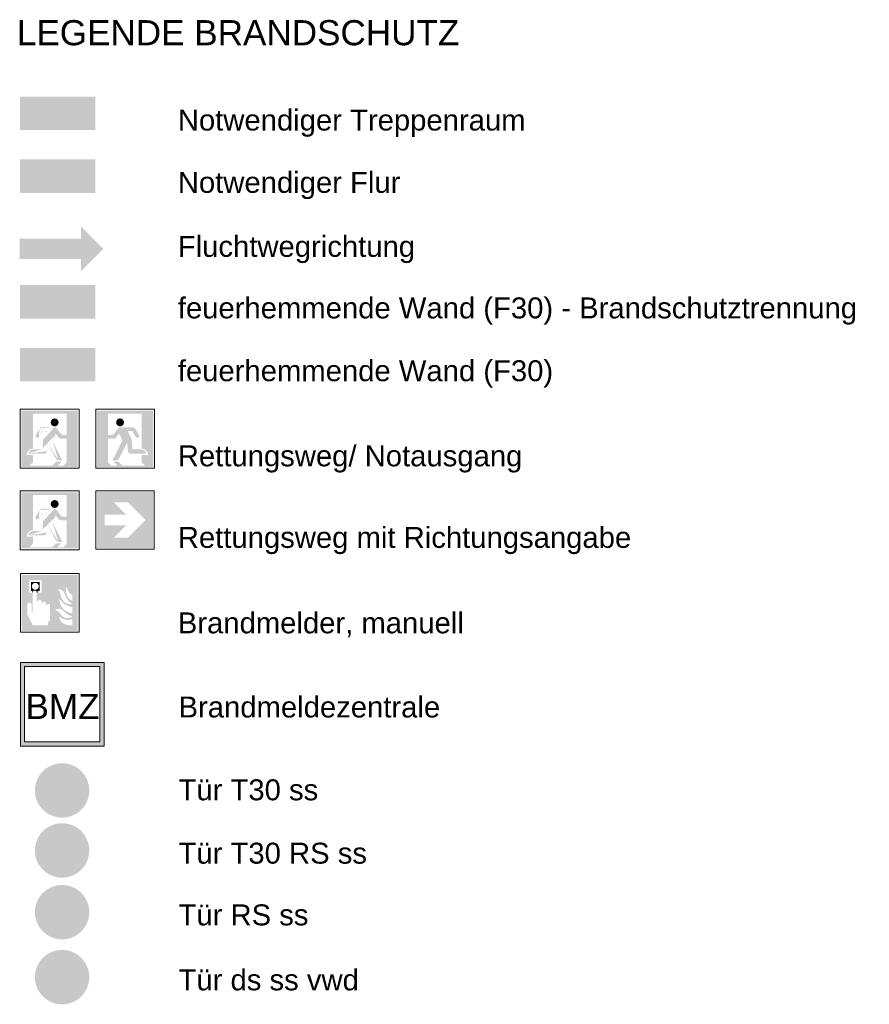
# Model space of a CAD drawing. Header units: metres. Extents: x 6 to 268, y -85 to 18.
# Tile 1 of 33: x 6 to 26, y -18 to 6. Entities that reach past the tile are written whole.
import ezdxf

# ---------------------------------------------------------------- set-up
doc = ezdxf.new("R2010")
doc.units = ezdxf.units.M
for name, color, linetype, lineweight in [('A_Allgemeine Beschriftungen', 7, 'Continuous', 9), ('A_Detailelemente', 7, 'Continuous', 9), ('A_Importierte Elemente in Familien', 7, 'Continuous', 9), ('A_Notizen', 7, 'Continuous', 9)]:
    doc.layers.add(name, color=color, linetype=linetype, lineweight=lineweight)
doc.styles.add('Arial', font='arial.ttf', dxfattribs={"height": 0.5999999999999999})
doc.styles.add('Arial_1', font='arial.ttf', dxfattribs={"height": 0.4999999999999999})

# ---------------------------------------------------------------- blocks, each defined once
blk = doc.blocks.new('Fluchtweg - Pfeil 1 - Pfeil  1_RW-4646429-Legende Brandschutzplan')
at = {"layer": 'A_Allgemeine Beschriftungen'}
for points in [[(7.870436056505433, 0.3214661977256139), (7.338001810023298, -0.2109680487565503), (7.338001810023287, 0.8539004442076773)], [(5.870436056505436, 0.0814661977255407), (5.870436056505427, 0.5614661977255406), (7.338001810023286, 0.5614661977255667), (7.338001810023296, 0.08146619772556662)]]:
    blk.add_hatch(color=256, dxfattribs=at).paths.add_polyline_path(points, flags=0)
blk = doc.blocks.new('Sammelstelle_Symbol - Sammelstelle_Symbol-7037390-Legende Brandschutzplan')
at = {"layer": 'A_Importierte Elemente in Familien'}
h = blk.add_hatch(color=256, dxfattribs=at)
edge = h.paths.add_edge_path(flags=0)
edge.add_line((6.186981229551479, -3.611940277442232), (6.186981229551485, -4.446411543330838))
edge.add_arc((6.195958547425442, -4.607384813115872), 0.1612234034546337, 93.19202166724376, 177.1169329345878)
edge.add_line((6.034939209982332, -4.599275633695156), (5.913861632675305, -4.599275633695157))
edge.add_line((5.913861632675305, -4.599275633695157), (5.913861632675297, -3.541155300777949))
edge.add_line((5.913861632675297, -3.541155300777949), (7.256344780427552, -3.54115530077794))
edge.add_line((7.256344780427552, -3.54115530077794), (7.256344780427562, -4.883645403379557))
edge.add_line((7.256344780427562, -4.883645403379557), (6.91763888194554, -4.883645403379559))
edge.add_line((6.91763888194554, -4.883645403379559), (6.91763888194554, -4.854835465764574))
edge.add_line((6.91763888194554, -4.854835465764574), (6.99664905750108, -4.775857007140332))
edge.add_line((6.99664905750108, -4.775857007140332), (6.996649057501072, -3.611940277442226))
edge.add_line((6.996649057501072, -3.611940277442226), (6.186981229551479, -3.611940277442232))
h = blk.add_hatch(color=256, dxfattribs=at)
edge = h.paths.add_edge_path(flags=0)
edge.add_arc((6.705886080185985, -3.822843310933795), 0.09468560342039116, 6.742775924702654e-13, 180.0000000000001)
edge.add_line((6.611200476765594, -3.822843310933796), (6.800571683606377, -3.822843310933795))
h = blk.add_hatch(color=256, dxfattribs=at)
edge = h.paths.add_edge_path(flags=0)
edge.add_line((6.718581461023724, -4.109575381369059), (6.720525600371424, -4.10657300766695))
edge.add_line((6.720525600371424, -4.10657300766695), (6.723164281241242, -4.104158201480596))
edge.add_line((6.723164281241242, -4.104158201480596), (6.726326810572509, -4.102487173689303))
edge.add_line((6.726326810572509, -4.102487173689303), (6.729808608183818, -4.101668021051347))
edge.add_line((6.729808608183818, -4.101668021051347), (6.7333844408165, -4.101753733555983))
edge.add_line((6.7333844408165, -4.101753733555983), (6.736822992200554, -4.102738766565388))
edge.add_line((6.736822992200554, -4.102738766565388), (6.739901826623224, -4.104559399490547))
edge.add_line((6.739901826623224, -4.104559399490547), (6.742421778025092, -4.107097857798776))
edge.add_line((6.649350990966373, -4.253951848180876), (6.718581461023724, -4.109575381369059))
edge = h.paths.add_edge_path(flags=0)
edge.add_line((6.887331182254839, -4.728781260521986), (6.649350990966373, -4.253951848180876))
edge.add_line((6.797455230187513, -4.728781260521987), (6.887331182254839, -4.728781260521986))
edge = h.paths.add_edge_path(flags=0)
edge.add_arc((6.797455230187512, -4.658464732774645), 0.07031652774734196, 207.295073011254, 270.0000000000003)
edge.add_line((6.538542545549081, -4.310062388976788), (6.734967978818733, -4.690710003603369))
edge = h.paths.add_edge_path(flags=0)
edge.add_line((6.533236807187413, -4.311162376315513), (6.533379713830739, -4.310447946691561))
edge.add_line((6.533379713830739, -4.310447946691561), (6.533701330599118, -4.309794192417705))
edge.add_line((6.533701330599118, -4.309794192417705), (6.534180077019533, -4.309244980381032))
edge.add_line((6.534180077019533, -4.309244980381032), (6.534783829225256, -4.308837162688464))
edge.add_line((6.534783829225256, -4.308837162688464), (6.535472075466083, -4.308598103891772))
edge.add_line((6.535472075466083, -4.308598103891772), (6.536198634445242, -4.308543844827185))
edge.add_line((6.536198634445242, -4.308543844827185), (6.53691475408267, -4.30867802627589))
edge.add_line((6.53691475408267, -4.30867802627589), (6.537572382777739, -4.308991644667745))
edge.add_line((6.537572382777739, -4.308991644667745), (6.538127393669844, -4.309463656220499))
edge.add_line((6.538127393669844, -4.309463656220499), (6.538542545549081, -4.310062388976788))
edge.add_line((6.520094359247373, -4.505453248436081), (6.533236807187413, -4.311162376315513))
edge = h.paths.add_edge_path(flags=0)
edge.add_arc((6.449938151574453, -4.500707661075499), 0.07031652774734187, 270.0000000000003, 356.130227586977)
edge.add_line((6.072342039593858, -4.571024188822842), (6.449938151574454, -4.57102418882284))
edge = h.paths.add_edge_path(flags=0)
edge.add_arc((6.201634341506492, -4.602619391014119), 0.1330967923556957, 93.0187191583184, 166.2677388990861)
edge.add_line((6.38676138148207, -4.46970728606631), (6.194625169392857, -4.469707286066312))
edge = h.paths.add_edge_path(flags=0)
edge.add_line((6.435341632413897, -4.214318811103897), (6.430744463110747, -4.226826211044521))
edge.add_line((6.430744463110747, -4.226826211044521), (6.428589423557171, -4.239976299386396))
edge.add_line((6.515060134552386, -4.048070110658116), (6.435341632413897, -4.214318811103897))
edge = h.paths.add_edge_path(flags=0)
edge.add_line((6.502379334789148, -4.027926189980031), (6.505889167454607, -4.028371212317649))
edge.add_line((6.505889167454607, -4.028371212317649), (6.509176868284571, -4.029678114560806))
edge.add_line((6.509176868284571, -4.029678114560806), (6.512034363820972, -4.031764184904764))
edge.add_line((6.512034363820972, -4.031764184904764), (6.514280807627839, -4.03449739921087))
edge.add_line((6.514280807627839, -4.03449739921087), (6.515774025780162, -4.037704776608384))
edge.add_line((6.515774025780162, -4.037704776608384), (6.516419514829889, -4.041183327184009))
edge.add_line((6.516419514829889, -4.041183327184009), (6.516176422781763, -4.044712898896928))
edge.add_line((6.516176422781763, -4.044712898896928), (6.515060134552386, -4.048070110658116))
edge.add_line((6.429965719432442, -4.027926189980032), (6.502379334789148, -4.027926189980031))
edge = h.paths.add_edge_path(flags=0)
edge.add_line((6.40580920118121, -4.041645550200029), (6.410289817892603, -4.035953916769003))
edge.add_line((6.410289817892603, -4.035953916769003), (6.416075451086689, -4.031595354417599))
edge.add_line((6.416075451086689, -4.031595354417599), (6.422782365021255, -4.028858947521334))
edge.add_line((6.422782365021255, -4.028858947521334), (6.429965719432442, -4.027926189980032))
edge.add_line((6.328139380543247, -4.171873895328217), (6.40580920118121, -4.041645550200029))
edge = h.paths.add_edge_path(flags=0)
edge.add_arc((6.292882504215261, -4.145109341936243), 0.04426498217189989, 154.0744030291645, 322.7967753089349)
edge.add_line((6.344453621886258, -3.97253812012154), (6.253072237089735, -4.125756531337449))
edge = h.paths.add_edge_path(flags=0)
edge.add_arc((6.404844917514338, -4.008556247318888), 0.0703165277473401, 90, 149.1876188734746)
edge.add_line((6.696072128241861, -3.938239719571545), (6.404844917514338, -3.938239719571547))
edge = h.paths.add_edge_path(flags=0)
edge.add_line((6.751869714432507, -3.965765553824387), (6.850738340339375, -4.094686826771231))
edge.add_arc((6.90653592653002, -4.051896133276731), 0.07031652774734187, 217.4842912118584, 270.0000000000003)
edge.add_line((6.906535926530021, -4.122212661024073), (6.996649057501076, -4.122212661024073))
edge.add_line((6.996649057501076, -4.122212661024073), (6.996649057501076, -4.209599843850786))
edge.add_line((6.996649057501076, -4.209599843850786), (6.855717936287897, -4.209599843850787))
edge.add_arc((6.855717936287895, -4.139283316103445), 0.07031652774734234, 217.484291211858, 270.0000000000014, ccw=False)
edge.add_line((6.79992035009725, -4.182074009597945), (6.742421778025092, -4.107097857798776))
edge.add_arc((6.38676138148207, -4.441580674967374), 0.02812661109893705, 269.9999999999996, 356.1302275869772)
edge.add_line((6.414823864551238, -4.443478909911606), (6.428589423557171, -4.239976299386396))
edge.add_arc((6.696072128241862, -4.008556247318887), 0.07031652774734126, 37.48429121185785, 90.00000000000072)
h = blk.add_hatch(color=256, dxfattribs=at)
edge = h.paths.add_edge_path(flags=0)
edge.add_arc((6.705886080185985, -3.822843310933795), 0.09468560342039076, 180.0000000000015, 360.0000000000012)
edge.add_line((6.800571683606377, -3.822843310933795), (6.611200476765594, -3.822843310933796))
h = blk.add_hatch(color=256, dxfattribs=at)
edge = h.paths.add_edge_path(flags=0)
edge.add_line((6.186981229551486, -4.599275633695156), (6.186981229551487, -4.772336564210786))
edge.add_line((6.186981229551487, -4.772336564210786), (6.104449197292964, -4.854835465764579))
edge.add_line((6.104449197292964, -4.854835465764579), (6.645917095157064, -4.854835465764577))
edge.add_line((6.645917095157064, -4.854835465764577), (6.720633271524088, -4.780149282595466))
edge.add_arc((6.770344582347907, -4.829880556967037), 0.07031652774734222, 90.00000000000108, 134.9884976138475, ccw=False)
edge.add_line((6.770344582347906, -4.759564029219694), (6.867131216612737, -4.759564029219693))
edge.add_line((6.867131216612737, -4.759564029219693), (6.771821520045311, -4.854835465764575))
edge.add_line((6.771821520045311, -4.854835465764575), (6.91763888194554, -4.854835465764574))
edge.add_line((6.91763888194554, -4.854835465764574), (6.91763888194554, -4.883645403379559))
edge.add_line((6.91763888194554, -4.883645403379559), (5.913861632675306, -4.883645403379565))
edge.add_line((5.913861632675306, -4.883645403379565), (5.913861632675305, -4.599275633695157))
edge.add_line((5.913861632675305, -4.599275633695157), (6.186981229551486, -4.599275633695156))
at = {"layer": 'A_Importierte Elemente in Familien', "flags": 128}
for points in [[(7.288268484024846, -3.509231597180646), (6.936685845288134, -3.509231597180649), (6.585103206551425, -3.50923159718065), (6.233520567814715, -3.509231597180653), (5.881937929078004, -3.509231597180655)], [(5.881937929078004, -3.509231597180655), (5.881937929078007, -3.860814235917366), (5.881937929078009, -4.212396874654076), (5.881937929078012, -4.563979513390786), (5.881937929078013, -4.915562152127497)], [(7.288268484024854, -4.915562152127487), (7.288268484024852, -4.563979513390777), (7.28826848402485, -4.212396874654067), (7.288268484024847, -3.860814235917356), (7.288268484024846, -3.509231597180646)], [(5.881937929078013, -4.915562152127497), (6.233520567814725, -4.915562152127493), (6.585103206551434, -4.915562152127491), (6.936685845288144, -4.915562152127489), (7.288268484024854, -4.915562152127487)]]:
    blk.add_lwpolyline(points, dxfattribs=at)
blk = doc.blocks.new('Brandmelder DIN ISO 23601 - Brandmelder-7036843-Legende Brandschutzplan')
at = {"layer": 'A_Importierte Elemente in Familien'}
h = blk.add_hatch(color=256, dxfattribs=at)
edge = h.paths.add_edge_path(flags=0)
edge.add_line((6.095227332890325, -7.591343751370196), (6.095227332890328, -7.886117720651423))
edge.add_line((6.095227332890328, -7.886117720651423), (6.183351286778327, -7.886117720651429))
edge.add_line((6.183351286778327, -7.886117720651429), (6.183351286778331, -8.358036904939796))
edge.add_line((6.183351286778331, -8.358036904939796), (6.157636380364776, -8.358036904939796))
edge.add_line((6.157636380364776, -8.358036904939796), (6.157636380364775, -8.194613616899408))
edge.add_line((6.157636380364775, -8.194613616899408), (6.146764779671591, -8.156487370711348))
edge.add_arc((6.099415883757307, -8.173240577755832), 0.05022537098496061, 19.48503514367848, 160.650253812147)
edge.add_line((6.052027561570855, -8.156599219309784), (6.052027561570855, -8.408554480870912))
edge.add_line((6.052027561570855, -8.408554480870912), (6.173663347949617, -8.641856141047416))
edge.add_line((6.173663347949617, -8.641856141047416), (6.173663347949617, -8.668327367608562))
edge.add_line((6.173663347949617, -8.668327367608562), (6.544563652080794, -8.66832736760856))
edge.add_line((6.544563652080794, -8.66832736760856), (6.544563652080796, -8.802132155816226))
edge.add_line((6.544563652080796, -8.802132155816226), (5.920587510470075, -8.80213215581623))
edge.add_line((5.920587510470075, -8.80213215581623), (5.920587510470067, -7.465685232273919))
edge.add_line((5.920587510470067, -7.465685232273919), (6.3935454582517, -7.465685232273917))
edge.add_line((6.3935454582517, -7.465685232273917), (6.3935454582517, -7.591343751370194))
edge.add_line((6.3935454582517, -7.591343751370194), (6.095227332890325, -7.591343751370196))
h = blk.add_hatch(color=256, dxfattribs=at)
edge = h.paths.add_edge_path(flags=0)
edge.add_line((6.993052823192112, -7.741608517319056), (6.781717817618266, -7.807170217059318))
edge.add_line((6.781717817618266, -7.807170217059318), (6.816881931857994, -8.024443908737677))
edge.add_line((6.816881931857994, -8.024443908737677), (6.706724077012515, -8.304964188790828))
edge.add_line((6.706724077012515, -8.304964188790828), (6.816095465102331, -8.458686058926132))
edge.add_line((6.816095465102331, -8.458686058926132), (6.816095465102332, -8.802132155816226))
edge.add_line((6.816095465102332, -8.802132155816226), (6.544563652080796, -8.802132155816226))
edge.add_line((6.544563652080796, -8.802132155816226), (6.544563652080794, -8.591420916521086))
edge.add_arc((6.50360128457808, -8.507657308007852), 0.09324300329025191, 296.0597167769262, 351.2581299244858)
edge.add_line((6.595761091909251, -8.521828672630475), (6.59576109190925, -8.180353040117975))
edge.add_arc((6.553654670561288, -8.20592554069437), 0.04926361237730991, 31.27157321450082, 148.592348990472)
edge.add_line((6.511609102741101, -8.180253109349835), (6.506717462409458, -8.187829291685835))
edge.add_line((6.506717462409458, -8.187829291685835), (6.505006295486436, -8.190859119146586))
edge.add_line((6.505006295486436, -8.190859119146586), (6.502545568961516, -8.190859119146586))
edge.add_line((6.502545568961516, -8.190859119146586), (6.502545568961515, -8.137356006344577))
edge.add_arc((6.456607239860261, -8.1452127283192), 0.04660534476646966, 9.705258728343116, 164.144495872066)
edge.add_line((6.411775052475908, -8.132479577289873), (6.411775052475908, -8.134725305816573))
edge.add_line((6.411775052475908, -8.134725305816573), (6.396137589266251, -8.134725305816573))
edge.add_line((6.396137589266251, -8.134725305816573), (6.396137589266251, -8.095200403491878))
edge.add_arc((6.346093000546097, -8.108534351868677), 0.05179049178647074, 14.91936452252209, 151.474311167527)
edge.add_line((6.300589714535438, -8.08380166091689), (6.300589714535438, -8.098406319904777))
edge.add_line((6.300589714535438, -8.098406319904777), (6.280200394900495, -8.098406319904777))
edge.add_line((6.280200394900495, -8.098406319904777), (6.280200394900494, -7.886117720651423))
edge.add_line((6.280200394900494, -7.886117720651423), (6.393545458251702, -7.886117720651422))
edge.add_line((6.393545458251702, -7.886117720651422), (6.3935454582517, -7.465685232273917))
edge.add_line((6.3935454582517, -7.465685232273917), (6.993052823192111, -7.465685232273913))
edge.add_line((6.993052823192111, -7.465685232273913), (6.993052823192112, -7.741608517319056))
h = blk.add_hatch(color=256, dxfattribs=at)
edge = h.paths.add_edge_path(flags=0)
edge.add_line((7.257027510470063, -7.46568523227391), (7.257027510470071, -8.802132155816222))
edge.add_line((7.257027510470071, -8.802132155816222), (6.816095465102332, -8.802132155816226))
edge.add_line((6.816095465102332, -8.802132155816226), (6.816095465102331, -8.458686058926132))
edge.add_arc((7.03799157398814, -8.442064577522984), 0.2225177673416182, 184.2838313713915, 228.6293256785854)
edge.add_arc((7.075400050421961, -8.349680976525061), 0.3182851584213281, 234.5778982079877, 279.8555089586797)
edge.add_line((7.129879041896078, -8.663269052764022), (7.129879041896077, -8.522135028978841))
edge.add_line((7.129879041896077, -8.522135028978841), (7.127700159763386, -8.449574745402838))
edge.add_line((7.127700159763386, -8.449574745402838), (7.129879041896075, -8.379140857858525))
edge.add_line((7.129879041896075, -8.379140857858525), (7.129879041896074, -8.235021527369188))
edge.add_line((7.129879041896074, -8.235021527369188), (7.129318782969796, -8.156924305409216))
edge.add_line((7.129318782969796, -8.156924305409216), (7.129879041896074, -8.088072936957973))
edge.add_line((7.129879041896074, -8.088072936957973), (7.129879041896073, -7.943652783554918))
edge.add_arc((7.28700284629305, -7.672349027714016), 0.3135181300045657, 224.4196320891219, 239.92300178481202, ccw=False)
edge.add_arc((7.251268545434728, -7.712617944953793), 0.2598380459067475, 186.4059159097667, 223.5925616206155, ccw=False)
edge.add_line((6.993052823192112, -7.741608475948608), (6.993052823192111, -7.465685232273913))
edge.add_line((6.993052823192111, -7.465685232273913), (7.257027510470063, -7.46568523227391))
h = blk.add_hatch(color=256, dxfattribs=at)
edge = h.paths.add_edge_path(flags=0)
edge.add_line((6.161607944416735, -7.738730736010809), (6.137844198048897, -7.738730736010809))
edge.add_line((6.137844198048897, -7.738730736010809), (6.137844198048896, -7.630533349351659))
edge.add_line((6.137844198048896, -7.630533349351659), (6.350928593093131, -7.630533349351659))
edge.add_line((6.350928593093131, -7.630533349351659), (6.350928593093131, -7.738730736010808))
edge.add_line((6.350928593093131, -7.738730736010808), (6.326555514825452, -7.738730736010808))
edge.add_arc((6.244081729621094, -7.737634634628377), 0.08248106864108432, 359.2385667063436, 540.7614332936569)
h = blk.add_hatch(color=256, dxfattribs=at)
edge = h.paths.add_edge_path(flags=0)
edge.add_arc((6.244081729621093, -7.737634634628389), 0.08248106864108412, 180.7614332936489, 359.238566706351)
edge.add_line((6.326555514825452, -7.738730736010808), (6.350928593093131, -7.738730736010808))
edge.add_line((6.350928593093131, -7.738730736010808), (6.350928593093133, -7.846928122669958))
edge.add_line((6.350928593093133, -7.846928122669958), (6.303197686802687, -7.846928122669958))
edge.add_line((6.303197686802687, -7.846928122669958), (6.303197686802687, -7.886117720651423))
edge.add_line((6.303197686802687, -7.886117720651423), (6.280200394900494, -7.886117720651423))
edge.add_arc((6.23177584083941, -7.884911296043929), 0.04843957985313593, 358.5728574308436, 541.4271425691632)
edge.add_line((6.183351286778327, -7.886117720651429), (6.171085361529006, -7.886117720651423))
edge.add_line((6.171085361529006, -7.886117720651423), (6.171085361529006, -7.846928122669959))
edge.add_line((6.171085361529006, -7.846928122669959), (6.137844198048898, -7.846928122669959))
edge.add_line((6.137844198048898, -7.846928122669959), (6.137844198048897, -7.738730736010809))
edge.add_line((6.137844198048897, -7.738730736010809), (6.161607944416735, -7.738730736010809))
h = blk.add_hatch(color=256, dxfattribs=at)
edge = h.paths.add_edge_path(flags=0)
edge.add_arc((7.254364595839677, -7.837436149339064), 0.2798489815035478, 159.8611230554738, 243.5874614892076)
edge.add_line((7.129879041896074, -8.088072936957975), (7.129318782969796, -8.156924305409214))
edge.add_arc((7.331111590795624, -7.81529967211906), 0.3967716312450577, 205.7146269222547, 239.4302581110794, ccw=False)
edge.add_arc((6.387083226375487, -8.181739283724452), 0.617889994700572, 18.32656048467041, 31.17235520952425)
edge.add_arc((6.797664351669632, -7.959603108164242), 0.153264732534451, 39.59896584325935, 95.97218717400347)
edge.add_line((6.781717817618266, -7.807170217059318), (6.993052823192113, -7.741608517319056))
h = blk.add_hatch(color=256, dxfattribs=at)
edge = h.paths.add_edge_path(flags=0)
edge.add_arc((7.125268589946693, -7.895341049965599), 0.2790971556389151, 189.6059068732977, 216.7551333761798)
edge.add_arc((7.078110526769, -7.958886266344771), 0.2045515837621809, 210.3855511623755, 284.497867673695)
edge.add_line((7.129318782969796, -8.156924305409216), (7.129879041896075, -8.235021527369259))
edge.add_arc((7.232590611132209, -7.694178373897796), 0.5505097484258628, 242.9553600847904, 259.2470052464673, ccw=False)
edge.add_arc((7.182138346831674, -7.812460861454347), 0.4223139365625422, 210.1294976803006, 241.75515556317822, ccw=False)
edge.add_line((6.816881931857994, -8.024443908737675), (6.781717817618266, -7.807170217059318))
edge.add_arc((6.612379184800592, -7.977805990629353), 0.2403999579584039, 8.586404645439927, 45.21860566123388, ccw=False)
h = blk.add_hatch(color=256, dxfattribs=at)
edge = h.paths.add_edge_path(flags=0)
edge.add_line((7.129879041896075, -8.379140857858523), (7.127700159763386, -8.449574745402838))
edge.add_arc((7.16467914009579, -8.157804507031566), 0.2941042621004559, 242.0142221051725, 262.77683994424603, ccw=False)
edge.add_arc((7.26678698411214, -8.032724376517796), 0.453565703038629, 220.2675334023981, 238.03518210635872, ccw=False)
edge.add_arc((6.802933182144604, -8.425649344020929), 0.1543408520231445, 40.26753340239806, 128.561533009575)
edge.add_line((6.706724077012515, -8.304964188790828), (6.816881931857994, -8.024443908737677))
edge.add_arc((7.157623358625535, -8.040915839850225), 0.3393610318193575, 177.2323940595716, 265.3105741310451)
h = blk.add_hatch(color=256, dxfattribs=at)
edge = h.paths.add_edge_path(flags=0)
edge.add_arc((7.024786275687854, -8.232163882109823), 0.3080002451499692, 227.3461867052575, 289.9217778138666)
edge.add_line((6.706724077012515, -8.304964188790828), (6.816095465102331, -8.458686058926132))
edge = h.paths.add_edge_path(flags=0)
edge.add_arc((7.007987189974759, -8.312049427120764), 0.1823304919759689, 214.9220074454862, 311.0389025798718)
edge.add_line((7.127700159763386, -8.449574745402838), (7.129879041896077, -8.522135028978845))
edge.add_arc((6.689044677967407, -8.488086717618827), 0.1839739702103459, 22.92418954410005, 84.48552141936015)
at = {"layer": 'A_Allgemeine Beschriftungen'}
for p, q in [((5.888807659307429, -8.833905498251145), (5.888807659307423, -7.433905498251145)), ((5.888807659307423, -7.433905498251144), (7.28880765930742, -7.43390549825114)), ((7.288807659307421, -7.43390549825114), (7.288807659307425, -8.83390549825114)), ((7.288807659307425, -8.833905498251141), (5.888807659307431, -8.833905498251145))]:
    blk.add_line(p, q, dxfattribs=at)
at = {"layer": 'A_Importierte Elemente in Familien', "flags": 128}
for points in [[(7.288807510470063, -7.433905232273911), (6.938807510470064, -7.433905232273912), (6.588807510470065, -7.433905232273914), (6.238807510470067, -7.433905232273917), (5.888807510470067, -7.433905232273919)], [(5.888807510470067, -7.433905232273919), (5.888807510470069, -7.783905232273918), (5.888807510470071, -8.133905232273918), (5.888807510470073, -8.483905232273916), (5.888807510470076, -8.833905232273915)], [(7.288807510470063, -7.433905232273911), (6.938807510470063, -7.433905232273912), (6.588807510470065, -7.433905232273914), (6.238807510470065, -7.433905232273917), (5.888807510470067, -7.433905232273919)], [(5.888807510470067, -7.433905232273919), (5.888807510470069, -7.783905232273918), (5.888807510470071, -8.133905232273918), (5.888807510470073, -8.483905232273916), (5.888807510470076, -8.833905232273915)], [(7.288807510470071, -8.833905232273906), (7.288807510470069, -8.483905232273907), (7.288807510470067, -8.133905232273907), (7.288807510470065, -7.783905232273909), (7.288807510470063, -7.433905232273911)], [(7.288807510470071, -8.833905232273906), (7.288807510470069, -8.483905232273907), (7.288807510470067, -8.133905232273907), (7.288807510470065, -7.783905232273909), (7.288807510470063, -7.433905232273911)], [(5.888807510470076, -8.833905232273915), (6.238807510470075, -8.833905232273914), (6.588807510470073, -8.83390523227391), (6.938807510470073, -8.833905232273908), (7.288807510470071, -8.833905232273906)], [(5.888807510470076, -8.833905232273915), (6.238807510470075, -8.833905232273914), (6.588807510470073, -8.83390523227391), (6.938807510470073, -8.833905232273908), (7.288807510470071, -8.833905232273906)]]:
    blk.add_lwpolyline(points, dxfattribs=at)
blk = doc.blocks.new('Brandmelderzentrale - Brandmelderzentrale-7041949-Legende Brandschutzplan')
at = {"layer": 'A_Allgemeine Beschriftungen'}
h = blk.add_hatch(color=256, dxfattribs=at)
h.paths.add_polyline_path([(7.787885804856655, -11.45327444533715), (7.787885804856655, -9.653274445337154), (5.987885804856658, -9.653274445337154), (5.987885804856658, -11.45327444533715)], flags=0)
h.paths.add_polyline_path([(5.887885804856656, -9.553274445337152), (7.887885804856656, -9.553274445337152), (7.887885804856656, -11.55327444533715), (5.887885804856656, -11.55327444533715)], flags=0)
for p, q in [((5.887885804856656, -9.553274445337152), (5.887885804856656, -11.55327444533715)), ((7.887885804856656, -9.553274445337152), (5.887885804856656, -9.553274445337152)), ((5.887885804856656, -9.553274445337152), (5.887885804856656, -11.55327444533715)), ((7.887885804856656, -9.553274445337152), (5.887885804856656, -9.553274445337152)), ((7.887885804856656, -11.55327444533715), (7.887885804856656, -9.553274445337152)), ((7.887885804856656, -11.55327444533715), (7.887885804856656, -9.553274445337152)), ((5.987885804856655, -9.653274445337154), (7.787885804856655, -9.653274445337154)), ((5.987885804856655, -11.45327444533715), (5.987885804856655, -9.653274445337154)), ((5.987885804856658, -11.45327444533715), (5.987885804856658, -9.653274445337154)), ((5.987885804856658, -9.653274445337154), (7.787885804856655, -9.653274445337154)), ((7.787885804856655, -9.653274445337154), (7.787885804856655, -11.45327444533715)), ((7.787885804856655, -9.653274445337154), (7.787885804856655, -11.45327444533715)), ((7.787885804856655, -11.45327444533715), (5.987885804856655, -11.45327444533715)), ((7.787885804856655, -11.45327444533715), (5.987885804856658, -11.45327444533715)), ((5.887885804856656, -11.55327444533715), (7.887885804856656, -11.55327444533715)), ((5.887885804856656, -11.55327444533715), (7.887885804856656, -11.55327444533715))]:
    blk.add_line(p, q, dxfattribs=at)
blk = doc.blocks.new('Sammelstelle_Symbol - Sammelstelle_Symbol-7037699-Legende Brandschutzplan')
at = {"layer": 'A_Importierte Elemente in Familien'}
h = blk.add_hatch(color=256, dxfattribs=at)
edge = h.paths.add_edge_path(flags=0)
edge.add_line((8.7881653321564, -3.611940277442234), (7.978497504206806, -3.611940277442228))
edge.add_line((7.978497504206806, -3.611940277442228), (7.978497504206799, -4.775857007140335))
edge.add_line((7.978497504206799, -4.775857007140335), (8.057507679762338, -4.854835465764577))
edge.add_line((8.057507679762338, -4.854835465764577), (8.057507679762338, -4.883645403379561))
edge.add_line((8.057507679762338, -4.883645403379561), (7.718801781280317, -4.883645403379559))
edge.add_line((7.718801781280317, -4.883645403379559), (7.718801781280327, -3.541155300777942))
edge.add_line((7.718801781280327, -3.541155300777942), (9.061284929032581, -3.541155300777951))
edge.add_line((9.061284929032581, -3.541155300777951), (9.061284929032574, -4.59927563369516))
edge.add_line((9.061284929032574, -4.59927563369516), (8.940207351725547, -4.599275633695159))
edge.add_arc((8.779188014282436, -4.607384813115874), 0.1612234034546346, 2.883067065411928, 86.80797833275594)
edge.add_line((8.788165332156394, -4.44641154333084), (8.7881653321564, -3.611940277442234))
h = blk.add_hatch(color=256, dxfattribs=at)
edge = h.paths.add_edge_path(flags=0)
edge.add_line((8.174574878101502, -3.822843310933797), (8.363946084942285, -3.822843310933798))
edge.add_arc((8.269260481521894, -3.822843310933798), 0.0946856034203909, 359.9999999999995, 539.9999999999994)
h = blk.add_hatch(color=256, dxfattribs=at)
edge = h.paths.add_edge_path(flags=0)
edge.add_arc((8.279074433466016, -4.008556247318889), 0.07031652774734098, 89.99999999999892, 142.5157087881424, ccw=False)
edge.add_line((8.279074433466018, -3.938239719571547), (8.57030164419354, -3.938239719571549))
edge.add_arc((8.57030164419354, -4.00855624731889), 0.0703165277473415, 30.81238112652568, 90.0000000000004, ccw=False)
edge.add_line((8.630692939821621, -3.972538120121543), (8.722074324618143, -4.12575653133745))
edge.add_arc((8.682264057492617, -4.145109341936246), 0.04426498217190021, -142.79677530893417, 25.925596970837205, ccw=False)
edge.add_line((8.647007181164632, -4.171873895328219), (8.569337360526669, -4.041645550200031))
edge.add_line((8.569337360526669, -4.041645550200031), (8.564856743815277, -4.035953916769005))
edge.add_line((8.564856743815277, -4.035953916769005), (8.55907111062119, -4.0315953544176))
edge.add_line((8.55907111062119, -4.0315953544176), (8.552364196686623, -4.028858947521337))
edge.add_line((8.552364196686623, -4.028858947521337), (8.545180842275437, -4.027926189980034))
edge.add_line((8.545180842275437, -4.027926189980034), (8.47276722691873, -4.027926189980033))
edge.add_line((8.47276722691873, -4.027926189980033), (8.46925739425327, -4.02837121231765))
edge.add_line((8.46925739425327, -4.02837121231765), (8.465969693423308, -4.029678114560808))
edge.add_line((8.465969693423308, -4.029678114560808), (8.463112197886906, -4.031764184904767))
edge.add_line((8.463112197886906, -4.031764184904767), (8.46086575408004, -4.034497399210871))
edge.add_line((8.46086575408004, -4.034497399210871), (8.459372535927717, -4.037704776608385))
edge.add_line((8.459372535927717, -4.037704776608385), (8.45872704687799, -4.041183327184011))
edge.add_line((8.45872704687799, -4.041183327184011), (8.458970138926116, -4.044712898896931))
edge.add_line((8.458970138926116, -4.044712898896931), (8.460086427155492, -4.048070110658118))
edge.add_line((8.460086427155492, -4.048070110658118), (8.53980492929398, -4.214318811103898))
edge.add_line((8.53980492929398, -4.214318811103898), (8.544402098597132, -4.226826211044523))
edge.add_line((8.544402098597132, -4.226826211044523), (8.546557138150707, -4.239976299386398))
edge.add_line((8.546557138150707, -4.239976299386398), (8.560322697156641, -4.443478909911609))
edge.add_arc((8.588385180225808, -4.441580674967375), 0.02812661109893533, 183.8697724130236, 269.9999999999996)
edge.add_line((8.588385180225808, -4.469707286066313), (8.780521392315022, -4.469707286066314))
edge.add_arc((8.773512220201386, -4.602619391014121), 0.1330967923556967, 13.732261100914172, 86.98128084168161, ccw=False)
edge.add_line((8.902804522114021, -4.571024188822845), (8.525208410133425, -4.571024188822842))
edge.add_arc((8.525208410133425, -4.5007076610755), 0.07031652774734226, 183.8697724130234, 270, ccw=False)
edge.add_line((8.455052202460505, -4.505453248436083), (8.441909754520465, -4.311162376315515))
edge.add_line((8.441909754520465, -4.311162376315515), (8.441766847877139, -4.310447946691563))
edge.add_line((8.441766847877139, -4.310447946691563), (8.44144523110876, -4.309794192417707))
edge.add_line((8.44144523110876, -4.309794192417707), (8.440966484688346, -4.309244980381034))
edge.add_line((8.440966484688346, -4.309244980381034), (8.440362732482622, -4.308837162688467))
edge.add_line((8.440362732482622, -4.308837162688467), (8.439674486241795, -4.308598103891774))
edge.add_line((8.439674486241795, -4.308598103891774), (8.438947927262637, -4.308543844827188))
edge.add_line((8.438947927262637, -4.308543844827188), (8.438231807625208, -4.308678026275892))
edge.add_line((8.438231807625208, -4.308678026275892), (8.43757417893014, -4.308991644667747))
edge.add_line((8.43757417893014, -4.308991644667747), (8.437019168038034, -4.309463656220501))
edge.add_line((8.437019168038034, -4.309463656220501), (8.436604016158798, -4.31006238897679))
edge.add_line((8.436604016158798, -4.31006238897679), (8.240178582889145, -4.690710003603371))
edge.add_arc((8.177691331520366, -4.658464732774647), 0.07031652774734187, 269.9999999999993, 332.7049269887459, ccw=False)
edge.add_line((8.177691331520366, -4.728781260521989), (8.087815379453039, -4.728781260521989))
edge.add_line((8.087815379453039, -4.728781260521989), (8.325795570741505, -4.253951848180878))
edge.add_line((8.325795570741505, -4.253951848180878), (8.256565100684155, -4.109575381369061))
edge.add_line((8.256565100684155, -4.109575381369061), (8.254620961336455, -4.106573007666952))
edge.add_line((8.254620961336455, -4.106573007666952), (8.251982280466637, -4.104158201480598))
edge.add_line((8.251982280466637, -4.104158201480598), (8.24881975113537, -4.102487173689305))
edge.add_line((8.24881975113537, -4.102487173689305), (8.24533795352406, -4.10166802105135))
edge.add_line((8.24533795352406, -4.10166802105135), (8.241762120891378, -4.101753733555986))
edge.add_line((8.241762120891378, -4.101753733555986), (8.238323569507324, -4.102738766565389))
edge.add_line((8.238323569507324, -4.102738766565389), (8.235244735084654, -4.104559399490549))
edge.add_line((8.235244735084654, -4.104559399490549), (8.232724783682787, -4.107097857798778))
edge.add_line((8.232724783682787, -4.107097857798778), (8.175226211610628, -4.182074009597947))
edge.add_arc((8.119428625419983, -4.139283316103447), 0.07031652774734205, 269.9999999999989, 322.51570878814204, ccw=False)
edge.add_line((8.119428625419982, -4.209599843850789), (7.978497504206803, -4.209599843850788))
edge.add_line((7.978497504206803, -4.209599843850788), (7.978497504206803, -4.122212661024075))
edge.add_line((7.978497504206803, -4.122212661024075), (8.068610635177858, -4.122212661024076))
edge.add_arc((8.068610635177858, -4.051896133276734), 0.0703165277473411, 269.9999999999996, 322.5157087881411)
edge.add_line((8.124408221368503, -4.094686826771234), (8.223276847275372, -3.96576555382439))
h = blk.add_hatch(color=256, dxfattribs=at)
edge = h.paths.add_edge_path(flags=0)
edge.add_line((8.363946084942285, -3.822843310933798), (8.174574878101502, -3.822843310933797))
edge.add_arc((8.269260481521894, -3.822843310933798), 0.0946856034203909, 179.9999999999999, 359.9999999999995)
h = blk.add_hatch(color=256, dxfattribs=at)
edge = h.paths.add_edge_path(flags=0)
edge.add_line((8.788165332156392, -4.599275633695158), (9.061284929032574, -4.59927563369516))
edge.add_line((9.061284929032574, -4.59927563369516), (9.061284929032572, -4.883645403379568))
edge.add_line((9.061284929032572, -4.883645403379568), (8.057507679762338, -4.883645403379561))
edge.add_line((8.057507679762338, -4.883645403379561), (8.057507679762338, -4.854835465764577))
edge.add_line((8.057507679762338, -4.854835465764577), (8.203325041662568, -4.854835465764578))
edge.add_line((8.203325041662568, -4.854835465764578), (8.108015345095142, -4.759564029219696))
edge.add_line((8.108015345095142, -4.759564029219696), (8.204801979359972, -4.759564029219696))
edge.add_arc((8.20480197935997, -4.829880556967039), 0.0703165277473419, 45.01150238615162, 89.99999999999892, ccw=False)
edge.add_line((8.254513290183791, -4.780149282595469), (8.329229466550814, -4.854835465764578))
edge.add_line((8.329229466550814, -4.854835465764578), (8.870697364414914, -4.854835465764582))
edge.add_line((8.870697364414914, -4.854835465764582), (8.788165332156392, -4.772336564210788))
edge.add_line((8.788165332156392, -4.772336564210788), (8.788165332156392, -4.599275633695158))
at = {"layer": 'A_Importierte Elemente in Familien', "flags": 128}
for points in [[(7.686878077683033, -3.509231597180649), (8.038460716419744, -3.50923159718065), (8.390043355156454, -3.509231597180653), (8.741625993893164, -3.509231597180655), (9.093208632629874, -3.509231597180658)], [(7.686878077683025, -4.915562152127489), (7.686878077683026, -4.563979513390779), (7.686878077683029, -4.212396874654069), (7.686878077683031, -3.860814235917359), (7.686878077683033, -3.509231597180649)], [(9.093208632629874, -3.509231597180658), (9.093208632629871, -3.860814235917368), (9.09320863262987, -4.212396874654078), (9.093208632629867, -4.563979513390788), (9.093208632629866, -4.915562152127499)], [(9.093208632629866, -4.915562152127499), (8.741625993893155, -4.915562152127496), (8.390043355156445, -4.915562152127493), (8.038460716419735, -4.915562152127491), (7.686878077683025, -4.915562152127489)]]:
    blk.add_lwpolyline(points, dxfattribs=at)
blk = doc.blocks.new('Richtungsangabe rechts - Symbol - Direction Indicator _green_ right DIN ISO 23601 - Symbol_dwg-7037662-Legende Brandschutzplan')
at = {"layer": 'A_Importierte Elemente in Familien'}
h = blk.add_hatch(color=256, dxfattribs=at)
h.paths.add_polyline_path([(8.124760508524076, -5.733944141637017), (8.418074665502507, -6.027258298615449), (7.900834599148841, -6.027258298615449), (7.90083459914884, -6.277735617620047), (8.418074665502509, -6.277735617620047), (8.124760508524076, -6.57104977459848), (8.455088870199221, -6.57104977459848), (8.873641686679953, -6.152496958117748), (8.455088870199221, -5.733944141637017)], flags=0)
h.paths.add_polyline_path([(9.054081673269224, -5.485194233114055), (9.054081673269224, -6.819806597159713), (7.719476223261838, -6.819806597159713), (7.719476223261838, -5.485194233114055)], flags=0)
at = {"layer": 'A_Importierte Elemente in Familien', "flags": 128}
for points in [[(9.085818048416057, -5.453457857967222), (8.736298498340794, -5.453457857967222), (8.38677894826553, -5.453457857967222), (8.037259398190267, -5.453457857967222), (7.687739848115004, -5.453457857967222)], [(7.687739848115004, -5.453457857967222), (7.687739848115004, -5.802977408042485), (7.687739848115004, -6.152496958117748), (7.687739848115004, -6.502016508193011), (7.687739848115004, -6.851536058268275)], [(9.085818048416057, -6.851536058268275), (9.085818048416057, -6.502016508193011), (9.085818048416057, -6.152496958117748), (9.085818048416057, -5.802977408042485), (9.085818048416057, -5.453457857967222)], [(7.687739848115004, -6.851536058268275), (8.037259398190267, -6.851536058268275), (8.38677894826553, -6.851536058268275), (8.736298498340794, -6.851536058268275), (9.085818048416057, -6.851536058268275)]]:
    blk.add_lwpolyline(points, dxfattribs=at)
blk = doc.blocks.new('Richtungsangabe rechts - Symbol - Richtungsangabe rechts - Symbol-7037664-Legende Brandschutzplan')
blk.add_blockref('Richtungsangabe rechts - Symbol - Direction Indicator _green_ right DIN ISO 23601 - Symbol_dwg-7037662-Legende Brandschutzplan', (0, 0))

msp = doc.modelspace()

# ---------------------------------------------------------------- hatches: boundary and pattern name
at = {"layer": 'A_Detailelemente', "true_color": 0x499c4b}
msp.add_hatch(color=95, dxfattribs=at).paths.add_polyline_path([(7.676249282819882, 3.156616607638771), (7.676249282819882, 3.956616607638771), (5.876249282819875, 3.956616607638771), (5.876249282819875, 3.156616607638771)], flags=0)
at = {"layer": 'A_Detailelemente', "true_color": 0xc2e2c4}
msp.add_hatch(color=254, dxfattribs=at).paths.add_polyline_path([(7.676249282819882, 1.656616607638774), (7.676249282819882, 2.456616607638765), (5.876249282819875, 2.456616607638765), (5.876249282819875, 1.656616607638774)], flags=0)
at = {"layer": 'A_Detailelemente', "true_color": 0xff5959}
msp.add_hatch(color=11, dxfattribs=at).paths.add_polyline_path([(7.676249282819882, -1.343383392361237), (7.676249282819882, -0.543383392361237), (5.876249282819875, -0.543383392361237), (5.876249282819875, -1.343383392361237)], flags=0)
at = {"layer": 'A_Detailelemente', "true_color": 0xebdb14}
msp.add_hatch(color=40, dxfattribs=at).paths.add_polyline_path([(7.676249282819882, -2.843383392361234), (7.676249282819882, -2.043383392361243), (5.876249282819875, -2.043383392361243), (5.876249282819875, -2.843383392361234)], flags=0)
at = {"layer": 'A_Detailelemente', "true_color": 0xfabf45}
msp.add_hatch(color=43, dxfattribs=at).paths.add_polyline_path([(6.83934146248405, -13.25923752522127), (6.928056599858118, -13.25923752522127), (7.01594543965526, -13.24715748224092), (7.101370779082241, -13.22322242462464), (7.182741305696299, -13.18787821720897), (7.258541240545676, -13.14178325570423), (7.327358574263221, -13.08579620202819), (7.387911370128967, -13.02095998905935), (7.439071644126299, -12.94848239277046), (7.479886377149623, -12.86971353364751), (7.509595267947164, -12.78612072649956), (7.527644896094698, -12.69926114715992), (7.533699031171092, -12.61075282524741), (7.527644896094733, -12.52224450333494), (7.509595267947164, -12.43538492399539), (7.479886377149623, -12.35179211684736), (7.439071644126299, -12.27302325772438), (7.387911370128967, -12.20054566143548), (7.327358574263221, -12.13570944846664), (7.258541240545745, -12.07972239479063), (7.182741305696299, -12.03362743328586), (7.101370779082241, -11.99828322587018), (7.01594543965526, -11.9743481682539), (6.928056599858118, -11.96226812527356), (6.83934146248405, -11.96226812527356), (6.751452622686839, -11.97434816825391), (6.666027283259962, -11.99828322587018), (6.584656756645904, -12.03362743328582), (6.508856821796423, -12.07972239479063), (6.440039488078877, -12.13570944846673), (6.379486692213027, -12.20054566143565), (6.328326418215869, -12.27302325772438), (6.287511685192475, -12.35179211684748), (6.257802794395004, -12.43538492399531), (6.239753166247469, -12.52224450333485), (6.233699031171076, -12.61075282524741), (6.239753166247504, -12.69926114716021), (6.257802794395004, -12.78612072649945), (6.287511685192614, -12.86971353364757), (6.328326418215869, -12.94848239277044), (6.379486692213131, -13.02095998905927), (6.440039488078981, -13.08579620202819), (6.508856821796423, -13.14178325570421), (6.584656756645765, -13.18787821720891), (6.666027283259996, -13.22322242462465), (6.751452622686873, -13.24715748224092), (6.805945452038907, -13.25464734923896)], flags=0)
at = {"layer": 'A_Detailelemente', "true_color": 0xf77448}
msp.add_hatch(color=23, dxfattribs=at).paths.add_polyline_path([(6.928056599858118, -14.69175400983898), (7.015945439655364, -14.67967396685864), (7.101370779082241, -14.65573890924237), (7.182741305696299, -14.62039470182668), (7.258541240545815, -14.57429974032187), (7.327358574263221, -14.51831268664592), (7.387911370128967, -14.45347647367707), (7.439071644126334, -14.38099887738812), (7.479886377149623, -14.3022300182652), (7.509595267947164, -14.2186372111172), (7.527644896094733, -14.13177763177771), (7.533699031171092, -14.04326930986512), (7.527644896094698, -13.95476098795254), (7.509595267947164, -13.86790140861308), (7.479886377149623, -13.78430860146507), (7.439071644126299, -13.70553974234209), (7.387911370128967, -13.6330621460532), (7.327358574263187, -13.56822593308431), (7.258541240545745, -13.51223887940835), (7.182741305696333, -13.46614391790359), (7.101370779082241, -13.4307997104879), (7.015945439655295, -13.40686465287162), (6.928056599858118, -13.39478460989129), (6.834738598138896, -13.39541725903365), (6.751452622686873, -13.40686465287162), (6.666027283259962, -13.4307997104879), (6.584656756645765, -13.46614391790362), (6.508856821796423, -13.51223887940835), (6.440039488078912, -13.56822593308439), (6.379486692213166, -13.63306214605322), (6.328326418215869, -13.70553974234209), (6.287511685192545, -13.78430860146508), (6.257802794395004, -13.86790140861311), (6.239753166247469, -13.95476098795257), (6.233699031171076, -14.04326930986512), (6.239753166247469, -14.13177763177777), (6.257802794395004, -14.21863721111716), (6.287511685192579, -14.30223001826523), (6.328326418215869, -14.38099887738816), (6.379486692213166, -14.45347647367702), (6.440039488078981, -14.51831268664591), (6.508856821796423, -14.57429974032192), (6.584656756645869, -14.62039470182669), (6.666027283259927, -14.65573890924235), (6.751452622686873, -14.67967396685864), (6.839341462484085, -14.69175400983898)], flags=0)
at = {"layer": 'A_Detailelemente', "true_color": 0x0062c4}
msp.add_hatch(color=152, dxfattribs=at).paths.add_polyline_path([(6.83934146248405, -16.16524349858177), (6.928056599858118, -16.16524349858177), (7.015945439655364, -16.15316345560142), (7.101370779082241, -16.12922839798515), (7.182741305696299, -16.09388419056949), (7.258541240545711, -16.04778922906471), (7.327358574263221, -15.9918021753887), (7.387911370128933, -15.92696596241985), (7.439071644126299, -15.85448836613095), (7.479886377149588, -15.77571950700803), (7.509595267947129, -15.69212669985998), (7.527644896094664, -15.60526712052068), (7.533699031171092, -15.51675879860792), (7.527644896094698, -15.42825047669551), (7.509595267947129, -15.34139089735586), (7.479886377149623, -15.25779809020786), (7.439071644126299, -15.17902923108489), (7.387911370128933, -15.10655163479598), (7.327358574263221, -15.04171542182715), (7.258541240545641, -14.98572836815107), (7.182741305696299, -14.93963340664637), (7.101370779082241, -14.90428919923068), (7.015945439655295, -14.88035414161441), (6.928056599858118, -14.86827409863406), (6.83934146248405, -14.86827409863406), (6.751452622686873, -14.8803541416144), (6.666027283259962, -14.90428919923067), (6.584656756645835, -14.93963340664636), (6.508856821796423, -14.98572836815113), (6.440039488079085, -15.04171542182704), (6.379486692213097, -15.10655163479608), (6.328326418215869, -15.17902923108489), (6.28751168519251, -15.25779809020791), (6.257802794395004, -15.34139089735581), (6.239753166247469, -15.42825047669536), (6.233699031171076, -15.51675879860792), (6.239753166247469, -15.60526712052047), (6.257802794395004, -15.69212669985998), (6.287511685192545, -15.77571950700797), (6.328326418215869, -15.85448836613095), (6.379486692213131, -15.92696596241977), (6.440039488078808, -15.99180217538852), (6.508856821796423, -16.04778922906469), (6.584656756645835, -16.09388419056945), (6.666027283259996, -16.12922839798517), (6.751452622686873, -16.15316345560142)], flags=0)
at = {"layer": 'A_Detailelemente', "true_color": 0x8cc6ff}
msp.add_hatch(color=151, dxfattribs=at).paths.add_polyline_path([(6.928056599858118, -17.71661617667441), (7.015945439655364, -17.70453613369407), (7.101370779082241, -17.6806010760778), (7.182741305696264, -17.64525686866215), (7.258541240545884, -17.59916190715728), (7.327358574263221, -17.54317485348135), (7.387911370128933, -17.4783386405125), (7.439071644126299, -17.40586104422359), (7.479886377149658, -17.32709218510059), (7.509595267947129, -17.24349937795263), (7.527644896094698, -17.15663979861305), (7.533699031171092, -17.06813147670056), (7.527644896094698, -16.97962315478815), (7.509595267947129, -16.89276357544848), (7.479886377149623, -16.80917076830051), (7.439071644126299, -16.73040190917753), (7.387911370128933, -16.65792431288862), (7.327358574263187, -16.59308809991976), (7.258541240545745, -16.53710104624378), (7.182741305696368, -16.49100608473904), (7.101370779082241, -16.45566187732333), (7.015945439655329, -16.43172681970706), (6.928056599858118, -16.41964677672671), (6.83934146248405, -16.41964677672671), (6.74732876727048, -16.43288226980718), (6.666027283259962, -16.45566187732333), (6.584656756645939, -16.49100608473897), (6.508856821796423, -16.53710104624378), (6.440039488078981, -16.59308809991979), (6.379486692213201, -16.65792431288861), (6.328326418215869, -16.73040190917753), (6.287511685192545, -16.80917076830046), (6.257802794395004, -16.89276357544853), (6.239753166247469, -16.979623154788), (6.233699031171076, -17.06813147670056), (6.239753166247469, -17.15663979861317), (6.257802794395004, -17.2434993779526), (6.287511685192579, -17.32709218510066), (6.328326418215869, -17.40586104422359), (6.379486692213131, -17.47833864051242), (6.440039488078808, -17.54317485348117), (6.508856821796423, -17.59916190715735), (6.584656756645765, -17.64525686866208), (6.666027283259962, -17.6806010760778), (6.751452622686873, -17.70453613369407), (6.839341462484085, -17.71661617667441)], flags=0)

# ---------------------------------------------------------------- block references
at = {"layer": 'A_Allgemeine Beschriftungen'}
for name, p in [('Fluchtweg - Pfeil 1 - Pfeil  1_RW-4646429-Legende Brandschutzplan', (0, 0)), ('Sammelstelle_Symbol - Sammelstelle_Symbol-7037390-Legende Brandschutzplan', (0, 0)), ('Sammelstelle_Symbol - Sammelstelle_Symbol-7037699-Legende Brandschutzplan', (0, 0)), ('Sammelstelle_Symbol - Sammelstelle_Symbol-7037390-Legende Brandschutzplan', (0, -1.947740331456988)), ('Richtungsangabe rechts - Symbol - Richtungsangabe rechts - Symbol-7037664-Legende Brandschutzplan', (0, 0)), ('Brandmelder DIN ISO 23601 - Brandmelder-7036843-Legende Brandschutzplan', (0, 0)), ('Brandmelderzentrale - Brandmelderzentrale-7041949-Legende Brandschutzplan', (0, 0))]:
    msp.add_blockref(name, p, dxfattribs=at)

# ---------------------------------------------------------------- texts
at = {"layer": 'A_Allgemeine Beschriftungen', "insert": (6.010164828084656, -10.30388159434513), "char_height": 0.5999999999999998, "width": 2.16455625, "attachment_point": 1, "style": 'Arial'}
msp.add_mtext('BMZ', dxfattribs=at)
at = {"layer": 'A_Notizen', "attachment_point": 1}
for s, insert, char_height, width, style in [('LEGENDE BRANDSCHUTZ', (5.803051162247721, 5.781922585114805), 0.5999999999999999, 12.97130375, 'Arial'), ('Notwendiger Treppenraum', (9.648249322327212, 3.645868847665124), 0.4999999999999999, 9.98902625, 'Arial_1'), ('Notwendiger Flur', (9.648249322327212, 2.158212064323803), 0.4999999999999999, 6.365398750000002, 'Arial_1'), ('Fluchtwegrichtung', (9.64824932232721, 0.6297862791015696), 0.4999999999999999, 6.7662425, 'Arial_1'), ('feuerhemmende Wand (F30) - Brandschutztrennung', (9.648249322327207, -0.8390951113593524), 0.4999999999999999, 19.51307375, 'Arial_1'), ('feuerhemmende Wand (F30) ', (9.648249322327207, -2.339095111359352), 0.4999999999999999, 11.0632875, 'Arial_1'), ('Rettungsweg/ Notausgang', (9.648249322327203, -4.37135477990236), 0.4999999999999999, 9.92489125, 'Arial_1'), ('Rettungsweg mit Richtungsangabe', (9.6482493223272, -6.319095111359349), 0.4999999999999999, 13.03543875, 'Arial_1'), ('Brandmelder, manuell', (9.648249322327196, -8.358994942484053), 0.4999999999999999, 8.19324625, 'Arial_1'), ('Brandmeldezentrale', (9.665699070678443, -10.36795832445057), 0.4999999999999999, 7.487761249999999, 'Arial_1'), ('Tür T30 ss', (9.665699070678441, -12.34543670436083), 0.4999999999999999, 4.08860625, 'Arial_1'), ('Tür T30 RS ss', (9.66569907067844, -13.85795318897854), 0.4999999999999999, 5.49957625, 'Arial_1'), ('Tür RS ss', (9.665699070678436, -15.33144267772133), 0.4999999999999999, 3.79999875, 'Arial_1'), ('Tür ds ss vwd', (9.665699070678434, -16.88281535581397), 0.4999999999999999, 5.25907, 'Arial_1')]:
    msp.add_mtext(s, dxfattribs=dict(at, insert=insert, char_height=char_height, width=width, style=style))

doc.saveas('drawing.dxf')
